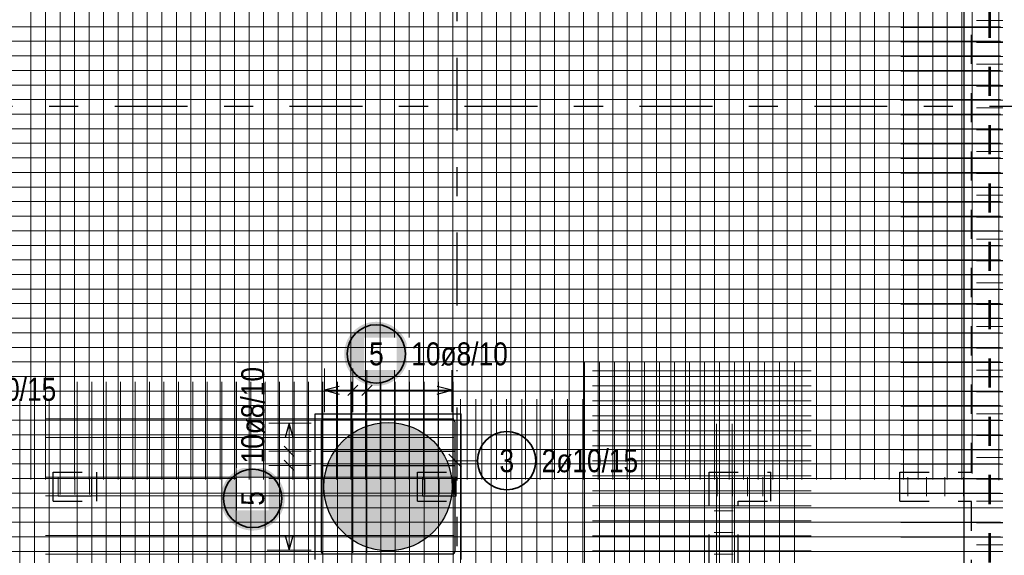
# Model space of a CAD drawing. Header units: millimetres. Extents: x -1.9 to 32.6, y 0 to 21.
# Tile 23 of 59: x 5.8 to 9.2, y 13.6 to 15.5. Entities that reach past the tile are written whole.
import ezdxf

# ---------------------------------------------------------------- set-up
doc = ezdxf.new("R2010")
doc.units = ezdxf.units.MM
doc.linetypes.add('DASHDOTX2', pattern=[2, 1, -0.5, 0, -0.5])
doc.linetypes.add('HIDDEN', pattern=[0.375, 0.25, -0.125])
doc.layers.add('Achsen', color=7, linetype='Continuous', lineweight=20)
doc.layers.add('nplo Bewehrung', color=7, linetype='Continuous', lineweight=20)
doc.styles.add('Arial Narrow', font='ARIALN.TTF')

msp = doc.modelspace()

# ---------------------------------------------------------------- hatches: boundary and pattern name
at = {"lineweight": 25, "true_color": 0xffffff}
for points in [[(7.120976, 14.325424), (7.120909, 14.329262), (7.120708, 14.333097), (7.120373, 14.336922), (7.119905, 14.340733), (7.119305, 14.344525), (7.118572, 14.348294), (7.117708, 14.352035), (7.116715, 14.355744), (7.115592, 14.359415), (7.114342, 14.363046), (7.112966, 14.36663), (7.111466, 14.370165), (7.109843, 14.373644), (7.1081, 14.377065), (7.106239, 14.380424), (7.104261, 14.383715), (7.10217, 14.386935), (7.099968, 14.39008), (7.097657, 14.393146), (7.095241, 14.39613), (7.092722, 14.399028), (7.090103, 14.401836), (7.087388, 14.404551), (7.08458, 14.407169), (7.081682, 14.409688), (7.078699, 14.412105), (7.075632, 14.414415), (7.072487, 14.416618), (7.069267, 14.418709), (7.065976, 14.420686), (7.062618, 14.422548), (7.059197, 14.424291), (7.055717, 14.425914), (7.052183, 14.427414), (7.048598, 14.42879), (7.044968, 14.43004), (7.041296, 14.431162), (7.037587, 14.432156), (7.033846, 14.43302), (7.030077, 14.433752), (7.026285, 14.434353), (7.022474, 14.434821), (7.018649, 14.435156), (7.014815, 14.435357), (7.010976, 14.435424), (7.007137, 14.435357), (7.003303, 14.435156), (6.999478, 14.434821), (6.995667, 14.434353), (6.991875, 14.433752), (6.988106, 14.43302), (6.984364, 14.432156), (6.980656, 14.431162), (6.976984, 14.43004), (6.973354, 14.42879), (6.969769, 14.427414), (6.966235, 14.425914), (6.962755, 14.424291), (6.959334, 14.422548), (6.955976, 14.420686), (6.952685, 14.418709), (6.949465, 14.416618), (6.946319, 14.414415), (6.943253, 14.412105), (6.940269, 14.409688), (6.937371, 14.407169), (6.934563, 14.404551), (6.931848, 14.401836), (6.92923, 14.399028), (6.926711, 14.39613), (6.924295, 14.393146), (6.921984, 14.39008), (6.919782, 14.386935), (6.917691, 14.383715), (6.915713, 14.380424), (6.913852, 14.377065), (6.912108, 14.373644), (6.910486, 14.370165), (6.908986, 14.36663), (6.90761, 14.363046), (6.90636, 14.359415), (6.905237, 14.355744), (6.904243, 14.352035), (6.90338, 14.348294), (6.902647, 14.344525), (6.902046, 14.340733), (6.901578, 14.336922), (6.901244, 14.333097), (6.901043, 14.329262), (6.900976, 14.325424), (6.901043, 14.321585), (6.901244, 14.31775), (6.901578, 14.313925), (6.902046, 14.310114), (6.902647, 14.306322), (6.90338, 14.302553), (6.904243, 14.298812), (6.905237, 14.295103), (6.90636, 14.291432), (6.90761, 14.287801), (6.908986, 14.284217), (6.910486, 14.280682), (6.912108, 14.277203), (6.913852, 14.273782), (6.915713, 14.270424), (6.917691, 14.267132), (6.919782, 14.263912), (6.921984, 14.260767), (6.924295, 14.257701), (6.926711, 14.254717), (6.92923, 14.251819), (6.931848, 14.249011), (6.934563, 14.246296), (6.937371, 14.243678), (6.940269, 14.241159), (6.943253, 14.238742), (6.946319, 14.236432), (6.949465, 14.234229), (6.952685, 14.232138), (6.955976, 14.230161), (6.959334, 14.228299), (6.962755, 14.226556), (6.966235, 14.224934), (6.969769, 14.223433), (6.973354, 14.222057), (6.976984, 14.220807), (6.980656, 14.219685), (6.984364, 14.218691), (6.988106, 14.217827), (6.991875, 14.217095), (6.995667, 14.216494), (6.999478, 14.216026), (7.003303, 14.215691), (7.007137, 14.215491), (7.010976, 14.215424), (7.014815, 14.215491), (7.018649, 14.215691), (7.022474, 14.216026), (7.026285, 14.216494), (7.030077, 14.217095), (7.033846, 14.217827), (7.037587, 14.218691), (7.041296, 14.219685), (7.044968, 14.220807), (7.048598, 14.222057), (7.052183, 14.223433), (7.055717, 14.224934), (7.059197, 14.226556), (7.062618, 14.228299), (7.065976, 14.230161), (7.069267, 14.232138), (7.072487, 14.234229), (7.075632, 14.236432), (7.078699, 14.238742), (7.081682, 14.241159), (7.08458, 14.243678), (7.087388, 14.246296), (7.090103, 14.249011), (7.092722, 14.251819), (7.095241, 14.254717), (7.097657, 14.257701), (7.099968, 14.260767), (7.10217, 14.263912), (7.104261, 14.267132), (7.106239, 14.270424), (7.1081, 14.273782), (7.109843, 14.277203), (7.111466, 14.280682), (7.112966, 14.284217), (7.114342, 14.287801), (7.115592, 14.291432), (7.116715, 14.295103), (7.117708, 14.298812), (7.118572, 14.302553), (7.119305, 14.306322), (7.119905, 14.310114), (7.120373, 14.313925), (7.120708, 14.31775)], [(6.697095, 13.829516), (6.697028, 13.833354), (6.696827, 13.837189), (6.696492, 13.841014), (6.696024, 13.844825), (6.695423, 13.848617), (6.694691, 13.852386), (6.693827, 13.856127), (6.692833, 13.859836), (6.691711, 13.863507), (6.690461, 13.867138), (6.689085, 13.870722), (6.687585, 13.874257), (6.685962, 13.877736), (6.684219, 13.881157), (6.682357, 13.884516), (6.68038, 13.887807), (6.678289, 13.891027), (6.676086, 13.894172), (6.673776, 13.897238), (6.671359, 13.900222), (6.668841, 13.90312), (6.666222, 13.905928), (6.663507, 13.908643), (6.660699, 13.911261), (6.657801, 13.91378), (6.654817, 13.916197), (6.651751, 13.918507), (6.648606, 13.92071), (6.645386, 13.922801), (6.642095, 13.924778), (6.638736, 13.92664), (6.635315, 13.928383), (6.631836, 13.930006), (6.628301, 13.931506), (6.624717, 13.932882), (6.621086, 13.934132), (6.617415, 13.935254), (6.613706, 13.936248), (6.609965, 13.937112), (6.606196, 13.937844), (6.602404, 13.938445), (6.598593, 13.938913), (6.594768, 13.939248), (6.590934, 13.939449), (6.587095, 13.939516), (6.583256, 13.939449), (6.579421, 13.939248), (6.575596, 13.938913), (6.571786, 13.938445), (6.567993, 13.937844), (6.564224, 13.937112), (6.560483, 13.936248), (6.556775, 13.935254), (6.553103, 13.934132), (6.549472, 13.932882), (6.545888, 13.931506), (6.542354, 13.930006), (6.538874, 13.928383), (6.535453, 13.92664), (6.532095, 13.924778), (6.528803, 13.922801), (6.525583, 13.92071), (6.522438, 13.918507), (6.519372, 13.916197), (6.516388, 13.91378), (6.51349, 13.911261), (6.510682, 13.908643), (6.507967, 13.905928), (6.505349, 13.90312), (6.50283, 13.900222), (6.500413, 13.897238), (6.498103, 13.894172), (6.4959, 13.891027), (6.493809, 13.887807), (6.491832, 13.884516), (6.48997, 13.881157), (6.488227, 13.877736), (6.486605, 13.874257), (6.485104, 13.870722), (6.483728, 13.867138), (6.482478, 13.863507), (6.481356, 13.859836), (6.480362, 13.856127), (6.479498, 13.852386), (6.478766, 13.848617), (6.478165, 13.844825), (6.477697, 13.841014), (6.477363, 13.837189), (6.477162, 13.833354), (6.477095, 13.829516), (6.477162, 13.825677), (6.477363, 13.821842), (6.477697, 13.818017), (6.478165, 13.814206), (6.478766, 13.810414), (6.479498, 13.806645), (6.480362, 13.802904), (6.481356, 13.799195), (6.482478, 13.795524), (6.483728, 13.791893), (6.485104, 13.788309), (6.486605, 13.784775), (6.488227, 13.781295), (6.48997, 13.777874), (6.491832, 13.774516), (6.493809, 13.771224), (6.4959, 13.768004), (6.498103, 13.764859), (6.500413, 13.761793), (6.50283, 13.758809), (6.505349, 13.755911), (6.507967, 13.753103), (6.510682, 13.750388), (6.51349, 13.74777), (6.516388, 13.745251), (6.519372, 13.742834), (6.522438, 13.740524), (6.525583, 13.738321), (6.528803, 13.73623), (6.532095, 13.734253), (6.535453, 13.732391), (6.538874, 13.730648), (6.542354, 13.729026), (6.545888, 13.727525), (6.549472, 13.726149), (6.553103, 13.724899), (6.556775, 13.723777), (6.560483, 13.722783), (6.564224, 13.721919), (6.567993, 13.721187), (6.571786, 13.720586), (6.575596, 13.720118), (6.579421, 13.719783), (6.583256, 13.719583), (6.587095, 13.719516), (6.590934, 13.719583), (6.594768, 13.719783), (6.598593, 13.720118), (6.602404, 13.720586), (6.606196, 13.721187), (6.609965, 13.721919), (6.613706, 13.722783), (6.617415, 13.723777), (6.621086, 13.724899), (6.624717, 13.726149), (6.628301, 13.727525), (6.631836, 13.729026), (6.635315, 13.730648), (6.638736, 13.732391), (6.642095, 13.734253), (6.645386, 13.73623), (6.648606, 13.738321), (6.651751, 13.740524), (6.654817, 13.742834), (6.657801, 13.745251), (6.660699, 13.74777), (6.663507, 13.750388), (6.666222, 13.753103), (6.668841, 13.755911), (6.671359, 13.758809), (6.673776, 13.761793), (6.676086, 13.764859), (6.678289, 13.768004), (6.68038, 13.771224), (6.682357, 13.774516), (6.684219, 13.777874), (6.685962, 13.781295), (6.687585, 13.784775), (6.689085, 13.788309), (6.690461, 13.791893), (6.691711, 13.795524), (6.692833, 13.799195), (6.693827, 13.802904), (6.694691, 13.806645), (6.695423, 13.810414), (6.696024, 13.814206), (6.696492, 13.818017), (6.696827, 13.821842)]]:
    msp.add_hatch(color=7, dxfattribs=at).paths.add_polyline_path(points)
at = {"lineweight": 13, "true_color": 0xd7ffd7}
msp.add_hatch(color=254, dxfattribs=at).paths.add_polyline_path([(7.27125, 13.870108), (7.27123, 13.873074), (7.27117, 13.87604), (7.27107, 13.879004), (7.27093, 13.881967), (7.27075, 13.884928), (7.27053, 13.887886), (7.27027, 13.890841), (7.269971, 13.893792), (7.269632, 13.896739), (7.269253, 13.899681), (7.268834, 13.902618), (7.268376, 13.905549), (7.267879, 13.908473), (7.267342, 13.91139), (7.266765, 13.9143), (7.26615, 13.917202), (7.265495, 13.920095), (7.264802, 13.922979), (7.26407, 13.925853), (7.263299, 13.928718), (7.262489, 13.931571), (7.261641, 13.934414), (7.260755, 13.937245), (7.259831, 13.940063), (7.258869, 13.942869), (7.257869, 13.945662), (7.256832, 13.948441), (7.255757, 13.951206), (7.254645, 13.953956), (7.253496, 13.95669), (7.25231, 13.959409), (7.251088, 13.962112), (7.249829, 13.964798), (7.248534, 13.967467), (7.247204, 13.970118), (7.245837, 13.972751), (7.244436, 13.975365), (7.242999, 13.97796), (7.241527, 13.980536), (7.240021, 13.983091), (7.238481, 13.985626), (7.236906, 13.98814), (7.235298, 13.990633), (7.233656, 13.993103), (7.231981, 13.995551), (7.230274, 13.997977), (7.228533, 14.000379), (7.226761, 14.002757), (7.224956, 14.005112), (7.22312, 14.007441), (7.221253, 14.009746), (7.219355, 14.012026), (7.217426, 14.014279), (7.215467, 14.016507), (7.213478, 14.018707), (7.21146, 14.020881), (7.209413, 14.023028), (7.207337, 14.025146), (7.205232, 14.027237), (7.203099, 14.029298), (7.200939, 14.031331), (7.198752, 14.033335), (7.196538, 14.035309), (7.194297, 14.037253), (7.192031, 14.039166), (7.189738, 14.041049), (7.187421, 14.042901), (7.185079, 14.044721), (7.182713, 14.046509), (7.180322, 14.048266), (7.177908, 14.04999), (7.175472, 14.051681), (7.173012, 14.05334), (7.170531, 14.054965), (7.168027, 14.056556), (7.165503, 14.058114), (7.162958, 14.059637), (7.160392, 14.061126), (7.157807, 14.06258), (7.155202, 14.063999), (7.152578, 14.065383), (7.149936, 14.066732), (7.147276, 14.068044), (7.144599, 14.069321), (7.141904, 14.070562), (7.139193, 14.071766), (7.136467, 14.072933), (7.133724, 14.074064), (7.130967, 14.075157), (7.128195, 14.076213), (7.125409, 14.077232), (7.12261, 14.078213), (7.119797, 14.079156), (7.116972, 14.080062), (7.114136, 14.080929), (7.111288, 14.081757), (7.108428, 14.082548), (7.105559, 14.083299), (7.10268, 14.084012), (7.099791, 14.084686), (7.096893, 14.085321), (7.093988, 14.085917), (7.091074, 14.086473), (7.088153, 14.086991), (7.085226, 14.087469), (7.082292, 14.087907), (7.079353, 14.088306), (7.076408, 14.088665), (7.073459, 14.088984), (7.070506, 14.089264), (7.067549, 14.089503), (7.06459, 14.089703), (7.061628, 14.089863), (7.058664, 14.089983), (7.055699, 14.090063), (7.052733, 14.090103), (7.049766, 14.090103), (7.0468, 14.090063), (7.043835, 14.089983), (7.040871, 14.089863), (7.037909, 14.089703), (7.03495, 14.089503), (7.031993, 14.089264), (7.02904, 14.088984), (7.026091, 14.088665), (7.023147, 14.088306), (7.020207, 14.087907), (7.017274, 14.087469), (7.014346, 14.086991), (7.011425, 14.086473), (7.008512, 14.085917), (7.005606, 14.085321), (7.002708, 14.084686), (6.999819, 14.084012), (6.99694, 14.083299), (6.994071, 14.082548), (6.991212, 14.081757), (6.988363, 14.080929), (6.985527, 14.080062), (6.982702, 14.079156), (6.97989, 14.078213), (6.97709, 14.077232), (6.974304, 14.076213), (6.971532, 14.075157), (6.968775, 14.074064), (6.966033, 14.072933), (6.963306, 14.071766), (6.960595, 14.070562), (6.9579, 14.069321), (6.955223, 14.068044), (6.952563, 14.066732), (6.949921, 14.065383), (6.947297, 14.063999), (6.944692, 14.06258), (6.942107, 14.061126), (6.939541, 14.059637), (6.936996, 14.058114), (6.934472, 14.056556), (6.931969, 14.054965), (6.929487, 14.05334), (6.927028, 14.051681), (6.924591, 14.04999), (6.922177, 14.048266), (6.919787, 14.046509), (6.91742, 14.044721), (6.915078, 14.042901), (6.912761, 14.041049), (6.910468, 14.039166), (6.908202, 14.037253), (6.905961, 14.035309), (6.903747, 14.033335), (6.90156, 14.031331), (6.8994, 14.029298), (6.897267, 14.027237), (6.895163, 14.025146), (6.893086, 14.023028), (6.891039, 14.020881), (6.889021, 14.018707), (6.887032, 14.016507), (6.885073, 14.014279), (6.883144, 14.012026), (6.881246, 14.009746), (6.879379, 14.007441), (6.877543, 14.005112), (6.875738, 14.002757), (6.873966, 14.000379), (6.872226, 13.997977), (6.870518, 13.995551), (6.868843, 13.993103), (6.867201, 13.990633), (6.865593, 13.98814), (6.864018, 13.985626), (6.862478, 13.983091), (6.860972, 13.980536), (6.8595, 13.97796), (6.858063, 13.975365), (6.856662, 13.972751), (6.855296, 13.970118), (6.853965, 13.967467), (6.85267, 13.964798), (6.851412, 13.962112), (6.850189, 13.959409), (6.849003, 13.95669), (6.847854, 13.953956), (6.846742, 13.951206), (6.845668, 13.948441), (6.84463, 13.945662), (6.84363, 13.942869), (6.842668, 13.940063), (6.841744, 13.937245), (6.840858, 13.934414), (6.84001, 13.931571), (6.8392, 13.928718), (6.838429, 13.925853), (6.837697, 13.922979), (6.837004, 13.920095), (6.836349, 13.917202), (6.835734, 13.9143), (6.835157, 13.91139), (6.834621, 13.908473), (6.834123, 13.905549), (6.833665, 13.902618), (6.833246, 13.899681), (6.832867, 13.896739), (6.832528, 13.893792), (6.832229, 13.890841), (6.831969, 13.887886), (6.831749, 13.884928), (6.831569, 13.881967), (6.83143, 13.879004), (6.83133, 13.87604), (6.83127, 13.873074), (6.83125, 13.870108), (6.83127, 13.867142), (6.83133, 13.864176), (6.83143, 13.861211), (6.831569, 13.858248), (6.831749, 13.855288), (6.831969, 13.85233), (6.832229, 13.849375), (6.832528, 13.846423), (6.832867, 13.843477), (6.833246, 13.840535), (6.833665, 13.837598), (6.834123, 13.834667), (6.834621, 13.831743), (6.835157, 13.828826), (6.835734, 13.825916), (6.836349, 13.823014), (6.837004, 13.820121), (6.837697, 13.817237), (6.838429, 13.814363), (6.8392, 13.811498), (6.84001, 13.808644), (6.840858, 13.805802), (6.841744, 13.802971), (6.842668, 13.800152), (6.84363, 13.797347), (6.84463, 13.794554), (6.845668, 13.791775), (6.846742, 13.78901), (6.847854, 13.78626), (6.849003, 13.783526), (6.850189, 13.780807), (6.851412, 13.778104), (6.85267, 13.775418), (6.853965, 13.772749), (6.855296, 13.770098), (6.856662, 13.767465), (6.858063, 13.764851), (6.8595, 13.762256), (6.860972, 13.75968), (6.862478, 13.757125), (6.864018, 13.75459), (6.865593, 13.752076), (6.867201, 13.749583), (6.868843, 13.747113), (6.870518, 13.744665), (6.872226, 13.742239), (6.873966, 13.739837), (6.875738, 13.737459), (6.877543, 13.735104), (6.879379, 13.732775), (6.881246, 13.73047), (6.883144, 13.72819), (6.885073, 13.725937), (6.887032, 13.723709), (6.889021, 13.721508), (6.891039, 13.719335), (6.893086, 13.717188), (6.895163, 13.71507), (6.897267, 13.712979), (6.8994, 13.710917), (6.90156, 13.708885), (6.903747, 13.706881), (6.905961, 13.704907), (6.908202, 13.702963), (6.910468, 13.70105), (6.912761, 13.699167), (6.915078, 13.697315), (6.91742, 13.695495), (6.919787, 13.693706), (6.922177, 13.69195), (6.924591, 13.690226), (6.927028, 13.688535), (6.929487, 13.686876), (6.931969, 13.685251), (6.934472, 13.68366), (6.936996, 13.682102), (6.939541, 13.680579), (6.942107, 13.67909), (6.944692, 13.677636), (6.947297, 13.676217), (6.949921, 13.674833), (6.952563, 13.673484), (6.955223, 13.672171), (6.9579, 13.670895), (6.960595, 13.669654), (6.963306, 13.66845), (6.966033, 13.667283), (6.968775, 13.666152), (6.971532, 13.665059), (6.974304, 13.664003), (6.97709, 13.662984), (6.97989, 13.662003), (6.982702, 13.66106), (6.985527, 13.660154), (6.988363, 13.659287), (6.991212, 13.658459), (6.994071, 13.657668), (6.99694, 13.656917), (6.999819, 13.656204), (7.002708, 13.65553), (7.005606, 13.654895), (7.008512, 13.654299), (7.011425, 13.653742), (7.014346, 13.653225), (7.017274, 13.652747), (7.020207, 13.652309), (7.023147, 13.65191), (7.026091, 13.651551), (7.02904, 13.651232), (7.031993, 13.650952), (7.03495, 13.650713), (7.037909, 13.650513), (7.040871, 13.650353), (7.043835, 13.650233), (7.0468, 13.650153), (7.049766, 13.650113), (7.052733, 13.650113), (7.055699, 13.650153), (7.058664, 13.650233), (7.061628, 13.650353), (7.06459, 13.650513), (7.067549, 13.650713), (7.070506, 13.650952), (7.073459, 13.651232), (7.076408, 13.651551), (7.079353, 13.65191), (7.082292, 13.652309), (7.085226, 13.652747), (7.088153, 13.653225), (7.091074, 13.653742), (7.093988, 13.654299), (7.096893, 13.654895), (7.099791, 13.65553), (7.10268, 13.656204), (7.105559, 13.656917), (7.108428, 13.657668), (7.111288, 13.658459), (7.114136, 13.659287), (7.116972, 13.660154), (7.119797, 13.66106), (7.12261, 13.662003), (7.125409, 13.662984), (7.128195, 13.664003), (7.130967, 13.665059), (7.133724, 13.666152), (7.136467, 13.667283), (7.139193, 13.66845), (7.141904, 13.669654), (7.144599, 13.670895), (7.147276, 13.672171), (7.149936, 13.673484), (7.152578, 13.674833), (7.155202, 13.676217), (7.157807, 13.677636), (7.160392, 13.67909), (7.162958, 13.680579), (7.165503, 13.682102), (7.168027, 13.68366), (7.170531, 13.685251), (7.173012, 13.686876), (7.175472, 13.688535), (7.177908, 13.690226), (7.180322, 13.69195), (7.182713, 13.693706), (7.185079, 13.695495), (7.187421, 13.697315), (7.189738, 13.699167), (7.192031, 13.70105), (7.194297, 13.702963), (7.196538, 13.704907), (7.198752, 13.706881), (7.200939, 13.708885), (7.203099, 13.710917), (7.205232, 13.712979), (7.207337, 13.71507), (7.209413, 13.717188), (7.21146, 13.719335), (7.213478, 13.721508), (7.215467, 13.723709), (7.217426, 13.725937), (7.219355, 13.72819), (7.221253, 13.73047), (7.22312, 13.732775), (7.224956, 13.735104), (7.226761, 13.737459), (7.228533, 13.739837), (7.230274, 13.742239), (7.231981, 13.744665), (7.233656, 13.747113), (7.235298, 13.749583), (7.236906, 13.752076), (7.238481, 13.75459), (7.240021, 13.757125), (7.241527, 13.75968), (7.242999, 13.762256), (7.244436, 13.764851), (7.245837, 13.767465), (7.247204, 13.770098), (7.248534, 13.772749), (7.249829, 13.775418), (7.251088, 13.778104), (7.25231, 13.780807), (7.253496, 13.783526), (7.254645, 13.78626), (7.255757, 13.78901), (7.256832, 13.791775), (7.257869, 13.794554), (7.258869, 13.797347), (7.259831, 13.800152), (7.260755, 13.802971), (7.261641, 13.805802), (7.262489, 13.808644), (7.263299, 13.811498), (7.26407, 13.814363), (7.264802, 13.817237), (7.265495, 13.820121), (7.26615, 13.823014), (7.266765, 13.825916), (7.267342, 13.828826), (7.267879, 13.831743), (7.268376, 13.834667), (7.268834, 13.837598), (7.269253, 13.840535), (7.269632, 13.843477), (7.269971, 13.846423), (7.27027, 13.849375), (7.27053, 13.85233), (7.27075, 13.855288), (7.27093, 13.858248), (7.27107, 13.861211), (7.27117, 13.864176), (7.27123, 13.867142)])

# ---------------------------------------------------------------- linework, layer by layer
at = {"color": 3, "linetype": 'HIDDEN', "lineweight": 25, "ltscale": 0.25}
for p, q in [((9.112929, 11.010045), (9.112929, 16.175039)), ((9.117929, 11.010045), (9.117929, 16.175039)), ((9.05231, 13.920046), (9.05231, 16.075037)), ((5.902126, 13.820046), (5.902126, 13.920046)), ((5.902126, 13.920046), (6.052126, 13.920046)), ((6.052126, 13.820046), (6.052126, 13.920046)), ((7.152129, 13.820046), (7.152129, 13.920046)), ((7.152129, 13.920046), (7.302129, 13.920046)), ((7.302129, 13.820046), (7.302129, 13.920046)), ((8.152222, 13.820046), (8.152222, 13.920046)), ((8.152222, 13.920046), (8.364631, 13.920046)), ((8.364631, 13.820046), (8.364631, 13.920046)), ((8.807131, 13.820046), (8.807131, 13.920046)), ((8.807131, 13.920046), (9.05231, 13.920046)), ((5.902126, 13.820046), (6.052126, 13.820046)), ((7.152129, 13.820046), (7.302129, 13.820046)), ((8.152222, 13.206035), (8.152222, 13.820046)), ((8.252222, 13.206035), (8.252222, 13.820046)), ((8.252222, 13.820046), (8.364631, 13.820046)), ((8.807131, 13.820046), (9.05231, 13.820046)), ((9.05231, 12.518857), (9.05231, 13.820046))]:
    msp.add_line(p, q, dxfattribs=at)
at = {"color": 3, "linetype": 'Continuous', "lineweight": 25}
for p, q in [((9.02731, 13.113859), (9.02731, 15.875039)), ((6.80157, 13.620109), (6.80157, 14.120109)), ((6.80157, 14.120109), (7.30157, 14.120109)), ((7.30157, 13.620109), (7.30157, 14.120109))]:
    msp.add_line(p, q, dxfattribs=at)
at = {"color": 5, "linetype": 'Continuous', "lineweight": 18, "ltscale": 2}
for p, q in [((6.83357, 14.275424), (6.83357, 14.125424)), ((6.930458, 14.125424), (6.930458, 14.275424)), ((6.978903, 14.125424), (6.978903, 14.275424)), ((7.26957, 14.125424), (7.26957, 14.275424)), ((7.26957, 14.200424), (6.83357, 14.200424)), ((6.787095, 14.088109), (6.637095, 14.088109)), ((6.712095, 13.652109), (6.712095, 14.088109)), ((6.637095, 13.99122), (6.787095, 13.99122)), ((6.637095, 13.942776), (6.787095, 13.942776)), ((6.637095, 13.652109), (6.787095, 13.652109))]:
    msp.add_line(p, q, dxfattribs=at)
at = {"color": 3, "linetype": 'Continuous', "lineweight": 25, "ltscale": 2}
for p, q in [((6.912781, 14.182746), (6.948136, 14.218101)), ((6.961225, 14.182746), (6.996581, 14.218101)), ((6.88357, 14.213821), (6.83357, 14.200424)), ((6.83357, 14.200424), (6.88357, 14.187026)), ((7.26957, 14.200424), (7.21957, 14.213821)), ((7.21957, 14.187026), (7.26957, 14.200424)), ((6.712095, 14.088109), (6.698697, 14.038109)), ((6.725492, 14.038109), (6.712095, 14.088109)), ((6.930458, 13.642609), (6.930458, 14.097609)), ((6.978903, 13.642609), (6.978903, 14.097609)), ((6.694417, 14.008898), (6.729772, 13.973543)), ((6.82407, 13.99122), (7.27907, 13.99122)), ((6.694417, 13.960454), (6.729772, 13.925098)), ((6.82407, 13.942776), (7.27907, 13.942776)), ((6.698697, 13.702109), (6.712095, 13.652109)), ((6.712095, 13.652109), (6.725492, 13.702109))]:
    msp.add_line(p, q, dxfattribs=at)
at = {"color": 2, "linetype": 'Continuous', "lineweight": 35, "ltscale": 2}
for centre in [(7.010976, 14.325424), (6.587095, 13.829516)]:
    msp.add_circle(centre, 0.1, dxfattribs=at)
at = {"layer": 'Achsen', "color": 3, "linetype": 'DASHDOTX2', "lineweight": 25, "ltscale": 0.25}
for p, q in [((7.287226, 19.541412), (7.287226, 10.31573)), ((1.91368, 15.175042), (12.86808, 15.175042))]:
    msp.add_line(p, q, dxfattribs=at)
at = {"layer": 'Achsen', "color": 3, "linetype": 'Continuous', "lineweight": 25, "ltscale": 2}
for p, q in [((6.82157, 14.090109), (6.82157, 13.650109)), ((7.27157, 14.100109), (6.83157, 14.100109)), ((7.27157, 14.100109), (7.21907, 14.100109)), ((7.28157, 14.037609), (7.28157, 14.090109)), ((7.28157, 13.650109), (7.28157, 14.090109)), ((7.259472, 13.980964), (7.303667, 13.93677)), ((6.83157, 13.640109), (7.27157, 13.640109))]:
    msp.add_line(p, q, dxfattribs=at)
at = {"layer": 'Achsen', "color": 5, "linetype": 'Continuous', "lineweight": 18, "ltscale": 2}
msp.add_line((7.358177, 13.958867), (7.25657, 13.958867), dxfattribs=at)
at = {"layer": 'Achsen', "color": 2, "linetype": 'Continuous', "lineweight": 35, "ltscale": 2}
msp.add_circle((7.458177, 13.958867), 0.1, dxfattribs=at)
at = {"layer": 'Achsen', "color": 3, "linetype": 'Continuous', "lineweight": 25, "ltscale": 2}
for centre, start, end in [((6.83157, 14.090109), 90, 180), ((7.27157, 14.090109), 0, 90), ((7.27157, 14.090109), 0, 90), ((6.83157, 13.650109), 180, 270), ((7.27157, 13.650109), 270, 0)]:
    msp.add_arc(centre, 0.01, start, end, dxfattribs=at)
at = {"layer": 'nplo Bewehrung', "color": 9, "linetype": 'Continuous', "lineweight": 0, "ltscale": 2}
for p, q in [((9.054463, 13.915356), (9.054463, 18.915356)), ((5.826338, 13.895042), (5.826338, 18.895042)), ((5.876228, 13.895042), (5.876228, 18.895042)), ((5.926118, 13.895042), (5.926118, 18.895042)), ((5.976008, 13.895042), (5.976008, 18.895042)), ((6.025898, 13.895042), (6.025898, 18.895042)), ((6.075788, 13.895042), (6.075788, 18.895042)), ((6.125679, 13.895042), (6.125679, 18.895042)), ((6.175569, 13.895042), (6.175569, 18.895042)), ((6.225459, 13.895042), (6.225459, 18.895042)), ((6.275349, 13.895042), (6.275349, 18.895042)), ((6.325239, 13.895042), (6.325239, 18.895042)), ((6.375129, 13.895042), (6.375129, 18.895042)), ((6.425019, 13.895042), (6.425019, 18.895042)), ((6.474909, 13.895042), (6.474909, 18.895042)), ((6.67447, 13.895042), (6.67447, 18.895042)), ((6.72436, 13.895042), (6.72436, 18.895042)), ((6.77425, 13.895042), (6.77425, 18.895042)), ((6.82414, 13.895042), (6.82414, 18.895042)), ((6.87403, 13.895042), (6.87403, 18.895042)), ((6.92392, 13.895042), (6.92392, 18.895042)), ((7.07359, 13.895042), (7.07359, 18.895042)), ((7.12348, 13.895042), (7.12348, 18.895042)), ((7.572491, 13.895042), (7.572491, 18.895042)), ((7.622381, 13.895042), (7.622381, 18.895042)), ((7.672271, 13.895042), (7.672271, 18.895042)), ((7.722162, 13.895042), (7.722162, 18.895042)), ((7.772052, 13.895042), (7.772052, 18.895042)), ((7.821942, 13.895042), (7.821942, 18.895042)), ((7.871832, 13.895042), (7.871832, 18.895042)), ((7.921722, 13.895042), (7.921722, 18.895042)), ((7.971612, 13.895042), (7.971612, 18.895042)), ((8.021502, 13.895042), (8.021502, 18.895042)), ((8.071392, 13.895042), (8.071392, 18.895042)), ((8.121282, 13.895042), (8.121282, 18.895042)), ((8.171172, 13.895042), (8.171172, 18.895042)), ((8.221062, 13.895042), (8.221062, 18.895042)), ((8.270953, 13.895042), (8.270953, 18.895042)), ((8.320843, 13.895042), (8.320843, 18.895042)), ((8.370733, 13.895042), (8.370733, 18.895042)), ((8.420623, 13.895042), (8.420623, 18.895042)), ((8.470513, 13.895042), (8.470513, 18.895042)), ((8.520403, 13.895042), (8.520403, 18.895042)), ((8.570293, 13.895042), (8.570293, 18.895042)), ((8.620183, 13.895042), (8.620183, 18.895042)), ((8.670073, 13.895042), (8.670073, 18.895042)), ((8.719963, 13.895042), (8.719963, 18.895042)), ((8.769854, 13.895042), (8.769854, 18.895042)), ((8.819744, 13.895042), (8.819744, 18.895042)), ((8.869634, 13.895042), (8.869634, 18.895042)), ((8.919524, 13.895042), (8.919524, 18.895042)), ((8.969414, 13.895042), (8.969414, 18.895042)), ((9.019304, 13.895042), (9.019304, 18.895042)), ((9.145656, 13.892683), (9.145656, 18.892683)), ((9.06981, 15.468458), (9.15981, 15.468458)), ((2.650422, 15.447624), (9.14981, 15.447624)), ((2.652922, 15.447623), (9.15231, 15.447623)), ((8.80981, 15.445347), (9.15981, 15.445347)), ((2.650422, 15.397633), (9.14981, 15.397633)), ((2.652922, 15.397632), (9.15231, 15.397632)), ((8.80981, 15.395393), (9.15981, 15.395393)), ((9.06981, 15.39356), (9.15981, 15.39356)), ((2.650422, 15.347641), (9.14981, 15.347641)), ((2.652922, 15.34764), (9.15231, 15.34764)), ((8.80981, 15.34544), (9.15981, 15.34544)), ((9.06981, 15.318662), (9.15981, 15.318662)), ((2.650422, 15.29765), (9.14981, 15.29765)), ((2.652922, 15.297649), (9.15231, 15.297649)), ((8.80981, 15.295486), (9.15981, 15.295486)), ((2.650422, 15.247658), (9.14981, 15.247658)), ((2.652922, 15.247657), (9.15231, 15.247657)), ((8.80981, 15.245533), (9.15981, 15.245533)), ((9.06981, 15.243765), (9.15981, 15.243765)), ((2.650422, 15.197667), (9.14981, 15.197667)), ((2.652922, 15.197665), (9.15231, 15.197665)), ((8.80981, 15.19558), (9.15981, 15.19558)), ((9.06981, 15.168867), (9.15981, 15.168867)), ((2.650422, 15.147675), (9.14981, 15.147675)), ((2.652922, 15.147674), (9.15231, 15.147674)), ((8.80981, 15.145626), (9.15981, 15.145626)), ((2.650422, 15.097683), (9.14981, 15.097683)), ((2.652922, 15.097682), (9.15231, 15.097682)), ((8.80981, 15.095673), (9.15981, 15.095673)), ((9.06981, 15.093969), (9.15981, 15.093969)), ((2.650422, 15.047692), (9.14981, 15.047692)), ((2.652922, 15.047691), (9.15231, 15.047691)), ((8.80981, 15.045719), (9.15981, 15.045719)), ((2.650422, 14.9977), (9.14981, 14.9977)), ((2.652922, 14.997699), (9.15231, 14.997699)), ((8.80981, 14.995766), (9.15981, 14.995766)), ((9.06981, 15.019071), (9.15981, 15.019071)), ((2.650422, 14.947709), (9.14981, 14.947709)), ((2.652922, 14.947707), (9.15231, 14.947707)), ((8.80981, 14.945812), (9.15981, 14.945812)), ((9.06981, 14.944173), (9.15981, 14.944173)), ((2.650422, 14.897717), (9.14981, 14.897717)), ((2.652922, 14.897716), (9.15231, 14.897716)), ((8.80981, 14.895859), (9.15981, 14.895859)), ((9.06981, 14.869275), (9.15981, 14.869275)), ((2.650422, 14.847725), (9.14981, 14.847725)), ((2.652922, 14.847724), (9.15231, 14.847724)), ((8.80981, 14.845905), (9.15981, 14.845905)), ((2.650422, 14.797734), (9.14981, 14.797734)), ((2.652922, 14.797733), (9.15231, 14.797733)), ((8.80981, 14.795952), (9.15981, 14.795952)), ((9.06981, 14.794377), (9.15981, 14.794377)), ((2.650422, 14.747742), (9.14981, 14.747742)), ((2.652922, 14.747741), (9.15231, 14.747741)), ((8.80981, 14.745998), (9.15981, 14.745998)), ((2.650422, 14.697751), (9.14981, 14.697751)), ((2.652922, 14.697749), (9.15231, 14.697749)), ((8.80981, 14.696045), (9.15981, 14.696045)), ((9.06981, 14.719479), (9.15981, 14.719479)), ((2.650422, 14.647759), (9.14981, 14.647759)), ((2.652922, 14.647758), (9.15231, 14.647758)), ((8.80981, 14.646091), (9.15981, 14.646091)), ((9.06981, 14.644582), (9.15981, 14.644582)), ((2.650422, 14.597768), (9.14981, 14.597768)), ((2.652922, 14.597766), (9.15231, 14.597766)), ((8.80981, 14.596138), (9.15981, 14.596138)), ((9.06981, 14.569684), (9.15981, 14.569684)), ((2.650422, 14.547776), (9.14981, 14.547776)), ((2.652922, 14.547775), (9.15231, 14.547775)), ((8.80981, 14.546184), (9.15981, 14.546184)), ((2.650422, 14.497784), (9.14981, 14.497784)), ((2.652922, 14.497783), (9.15231, 14.497783)), ((8.80981, 14.496231), (9.15981, 14.496231)), ((9.06981, 14.494786), (9.15981, 14.494786)), ((2.650422, 14.447793), (9.14981, 14.447793)), ((2.652922, 14.447791), (9.15231, 14.447791)), ((8.80981, 14.446277), (9.15981, 14.446277)), ((2.650422, 14.397801), (9.14981, 14.397801)), ((2.652922, 14.3978), (9.15231, 14.3978)), ((8.80981, 14.396324), (9.15981, 14.396324)), ((9.06981, 14.419888), (9.15981, 14.419888)), ((2.650422, 14.34781), (9.14981, 14.34781)), ((8.80981, 14.34637), (9.15981, 14.34637)), ((9.06981, 14.34499), (9.15981, 14.34499)), ((2.650422, 14.297818), (9.14981, 14.297818)), ((7.725306, 13.545472), (7.725306, 14.295472)), ((7.776735, 13.545472), (7.776735, 14.295472)), ((7.828163, 13.545472), (7.828163, 14.295472)), ((7.879592, 13.545472), (7.879592, 14.295472)), ((7.93102, 13.545472), (7.93102, 14.295472)), ((7.982449, 13.545472), (7.982449, 14.295472)), ((8.033877, 13.545472), (8.033877, 14.295472)), ((8.085306, 13.545472), (8.085306, 14.295472)), ((8.136734, 13.545472), (8.136734, 14.295472)), ((8.188163, 13.545472), (8.188163, 14.295472)), ((8.239591, 13.545472), (8.239591, 14.295472)), ((8.29102, 13.545472), (8.29102, 14.295472)), ((8.342448, 13.545472), (8.342448, 14.295472)), ((8.393877, 13.545472), (8.393877, 14.295472)), ((8.445305, 13.545472), (8.445305, 14.295472)), ((8.80981, 14.296417), (9.15981, 14.296417)), ((7.752222, 14.267546), (8.502222, 14.267546)), ((9.06981, 14.270092), (9.15981, 14.270092)), ((2.650422, 14.247827), (9.14981, 14.247827)), ((5.985144, 12.980045), (5.985144, 14.230045)), ((6.034721, 12.980045), (6.034721, 14.230045)), ((6.084298, 12.980045), (6.084298, 14.230045)), ((6.133875, 12.980045), (6.133875, 14.230045)), ((6.183452, 12.980045), (6.183452, 14.230045)), ((6.233029, 12.980045), (6.233029, 14.230045)), ((6.282605, 12.980045), (6.282605, 14.230045)), ((6.332182, 12.980045), (6.332182, 14.230045)), ((6.381759, 12.980045), (6.381759, 14.230045)), ((6.431336, 12.980045), (6.431336, 14.230045)), ((6.480913, 12.980045), (6.480913, 14.230045)), ((6.679221, 12.980045), (6.679221, 14.230045)), ((6.728798, 12.980045), (6.728798, 14.230045)), ((6.778375, 12.980045), (6.778375, 14.230045)), ((6.827952, 12.980045), (6.827952, 14.230045)), ((6.877529, 12.980045), (6.877529, 14.230045)), ((6.927106, 12.980045), (6.927106, 14.230045)), ((6.976683, 12.980045), (6.976683, 14.230045)), ((7.02626, 12.980045), (7.02626, 14.230045)), ((7.075837, 12.980045), (7.075837, 14.230045)), ((7.125414, 12.980045), (7.125414, 14.230045)), ((7.174991, 12.980045), (7.174991, 14.230045)), ((7.224568, 12.980045), (7.224568, 14.230045)), ((7.274145, 12.980045), (7.274145, 14.230045)), ((8.80981, 14.246464), (9.15981, 14.246464)), ((2.650422, 14.197835), (9.14981, 14.197835)), ((7.752222, 14.216118), (8.502222, 14.216118)), ((8.80981, 14.19651), (9.15981, 14.19651)), ((9.06981, 14.195194), (9.15981, 14.195194)), ((5.78859, 11.075044), (5.78859, 14.170042)), ((5.838687, 11.075044), (5.838687, 14.170042)), ((5.888785, 11.075044), (5.888785, 14.170042)), ((7.300226, 11.075044), (7.300226, 14.170042)), ((7.352612, 11.075044), (7.352612, 14.170042)), ((7.404997, 11.075044), (7.404997, 14.170042)), ((7.457382, 11.075044), (7.457382, 14.170042)), ((7.509768, 11.075044), (7.509768, 14.170042)), ((7.562153, 11.075044), (7.562153, 14.170042)), ((7.614539, 11.075044), (7.614539, 14.170042)), ((7.666924, 11.075044), (7.666924, 14.170042)), ((7.71931, 11.075044), (7.71931, 14.170042)), ((7.752222, 14.164689), (8.502222, 14.164689)), ((2.650422, 14.147843), (9.14981, 14.147843)), ((8.80981, 14.146557), (9.15981, 14.146557)), ((9.06981, 14.120297), (9.15981, 14.120297)), ((2.650422, 14.097852), (9.14981, 14.097852)), ((7.752222, 14.113261), (8.502222, 14.113261)), ((8.178181, 11.084974), (8.178181, 14.084974)), ((8.231119, 11.084974), (8.231119, 14.084974)), ((8.80981, 14.096603), (9.15981, 14.096603)), ((7.752222, 14.061832), (8.502222, 14.061832)), ((2.650422, 14.04786), (9.14981, 14.04786)), ((8.80981, 14.04665), (9.15981, 14.04665)), ((9.06981, 14.045399), (9.15981, 14.045399)), ((2.650422, 13.997869), (9.14981, 13.997869)), ((7.752222, 14.010404), (8.502222, 14.010404)), ((8.80981, 13.996696), (9.15981, 13.996696)), ((2.650422, 13.947877), (9.14981, 13.947877)), ((7.752222, 13.958975), (8.502222, 13.958975)), ((9.06981, 13.970501), (9.15981, 13.970501)), ((8.80981, 13.946743), (9.15981, 13.946743)), ((2.650422, 13.897885), (9.14981, 13.897885)), ((2.652922, 13.897884), (9.15231, 13.897884)), ((5.87657, 13.902109), (7.27657, 13.902109)), ((5.982126, 13.902546), (5.919626, 13.902546)), ((5.919626, 13.902546), (5.919626, 13.837546)), ((6.034626, 13.902546), (5.919626, 13.902546)), ((5.919626, 13.902546), (5.919626, 13.840046)), ((5.927126, 13.842546), (5.927126, 13.897546)), ((5.977126, 13.842546), (5.977126, 13.897546)), ((6.027126, 13.842546), (6.027126, 13.897546)), ((6.034626, 13.837546), (6.034626, 13.902546)), ((7.232129, 13.902546), (7.169629, 13.902546)), ((7.169629, 13.902546), (7.169629, 13.837546)), ((7.284629, 13.902546), (7.169629, 13.902546)), ((7.169629, 13.902546), (7.169629, 13.840046)), ((7.177129, 13.842546), (7.177129, 13.897546)), ((7.227129, 13.842546), (7.227129, 13.897546)), ((7.277129, 13.842546), (7.277129, 13.897546)), ((7.284629, 13.837546), (7.284629, 13.902546)), ((7.752222, 13.907547), (8.502222, 13.907547)), ((8.179722, 13.837546), (8.179722, 13.902546)), ((8.232192, 13.837546), (8.232192, 13.902546)), ((8.284661, 13.837546), (8.284661, 13.902546)), ((8.337131, 13.837546), (8.337131, 13.902546)), ((8.80981, 13.896789), (9.15981, 13.896789)), ((8.834631, 13.837546), (8.834631, 13.902546)), ((8.898024, 13.837546), (8.898024, 13.902546)), ((8.961417, 13.837546), (8.961417, 13.902546)), ((9.02481, 13.837546), (9.02481, 13.902546)), ((9.06981, 13.895603), (9.15981, 13.895603)), ((2.650422, 13.847894), (9.14981, 13.847894)), ((7.752222, 13.856118), (8.502222, 13.856118)), ((8.80981, 13.846836), (9.15981, 13.846836)), ((5.919626, 13.837546), (6.034626, 13.837546)), ((7.169629, 13.837546), (7.284629, 13.837546)), ((9.06981, 13.820705), (9.15981, 13.820705)), ((2.650422, 13.797902), (9.14981, 13.797902)), ((7.752222, 13.804689), (8.502222, 13.804689)), ((8.169722, 13.787546), (8.234722, 13.787546)), ((8.80981, 13.796882), (9.15981, 13.796882)), ((2.650422, 13.747911), (9.14981, 13.747911)), ((2.652922, 13.747909), (9.15231, 13.747909)), ((7.752222, 13.753261), (8.502222, 13.753261)), ((8.80981, 13.746929), (9.15981, 13.746929)), ((9.06981, 13.745807), (9.15981, 13.745807)), ((8.169722, 13.712963), (8.234722, 13.712963)), ((2.650422, 13.697919), (9.14981, 13.697919)), ((2.652922, 13.697918), (9.15231, 13.697918)), ((5.87657, 13.702109), (7.27657, 13.702109)), ((7.752222, 13.701832), (8.502222, 13.701832)), ((8.80981, 13.696975), (9.15981, 13.696975)), ((2.650422, 13.647928), (9.14981, 13.647928)), ((2.652922, 13.647926), (9.15231, 13.647926)), ((7.752222, 13.650404), (8.502222, 13.650404)), ((8.80981, 13.647022), (9.15981, 13.647022)), ((9.06981, 13.670909), (9.15981, 13.670909)), ((5.87657, 13.638109), (7.27657, 13.638109)), ((8.169722, 13.638379), (8.234722, 13.638379))]:
    msp.add_line(p, q, dxfattribs=at)
at = {"layer": 'nplo Bewehrung', "color": 3, "linetype": 'Continuous', "lineweight": 25}
msp.add_circle((7.05125, 13.870108), 0.22, dxfattribs=at)

# ---------------------------------------------------------------- texts
at = {"layer": 'Achsen', "color": 2, "lineweight": 35, "char_height": 0.07875, "attachment_point": 1, "line_spacing_factor": 0.9, "style": 'Arial Narrow'}
for s, insert in [('2ø10/15', (5.582163, 14.243277)), ('3', (7.433371, 13.998242)), ('2ø10/15', (7.578177, 13.998242))]:
    msp.add_mtext(s, dxfattribs=dict(at, insert=insert))

# ---------------------------------------------------------------- next in the draw order: texts
at = {"color": 2, "lineweight": 35, "char_height": 0.07875, "attachment_point": 1, "line_spacing_factor": 0.9, "style": 'Arial Narrow', "bg_fill": 3, "box_fill_scale": 1.2, "bg_fill_color": 256, "bg_fill_true_color": 13158600, "bg_fill_transparency": 0}
for s, insert in [('5', (6.98617, 14.364799)), ('10ø8/10', (7.130976, 14.364799))]:
    msp.add_mtext(s, dxfattribs=dict(at, insert=insert))
at = {"color": 2, "lineweight": 35, "char_height": 0.07875, "attachment_point": 1, "rotation": 90, "line_spacing_factor": 0.9, "style": 'Arial Narrow', "bg_fill": 3, "box_fill_scale": 1.2, "bg_fill_color": 256, "bg_fill_true_color": 13158600, "bg_fill_transparency": 0}
for s, insert in [('10ø8/10', (6.54772, 13.949516)), ('5', (6.54772, 13.804709))]:
    msp.add_mtext(s, dxfattribs=dict(at, insert=insert))

# ---------------------------------------------------------------- next in the draw order: linework, layer by layer
at = {"layer": 'nplo Bewehrung', "color": 9, "linetype": 'Continuous', "lineweight": 0, "ltscale": 2}
for p, q in [((6.524799, 13.895042), (6.524799, 18.895042)), ((6.574689, 13.895042), (6.574689, 18.895042)), ((6.624579, 13.895042), (6.624579, 18.895042)), ((6.97381, 13.895042), (6.97381, 18.895042)), ((7.0237, 13.895042), (7.0237, 18.895042)), ((7.173371, 13.895042), (7.173371, 18.895042)), ((7.223261, 13.895042), (7.223261, 18.895042)), ((7.273151, 13.895042), (7.273151, 18.895042)), ((7.323041, 13.895042), (7.323041, 18.895042)), ((7.372931, 13.895042), (7.372931, 18.895042)), ((7.422821, 13.895042), (7.422821, 18.895042)), ((7.472711, 13.895042), (7.472711, 18.895042)), ((7.522601, 13.895042), (7.522601, 18.895042)), ((2.652922, 14.347808), (9.15231, 14.347808)), ((2.652922, 14.297817), (9.15231, 14.297817)), ((2.652922, 14.247825), (9.15231, 14.247825)), ((6.53049, 12.980045), (6.53049, 14.230045)), ((6.580067, 12.980045), (6.580067, 14.230045)), ((6.629644, 12.980045), (6.629644, 14.230045)), ((2.652922, 14.197834), (9.15231, 14.197834)), ((2.652922, 14.147842), (9.15231, 14.147842)), ((2.652922, 14.09785), (9.15231, 14.09785)), ((5.87657, 14.102109), (7.27657, 14.102109)), ((2.652922, 14.047859), (9.15231, 14.047859)), ((5.87657, 14.038109), (7.27657, 14.038109)), ((2.652922, 13.997867), (9.15231, 13.997867)), ((2.652922, 13.947876), (9.15231, 13.947876)), ((2.652922, 13.847892), (9.15231, 13.847892)), ((5.87657, 13.838109), (7.27657, 13.838109)), ((2.652922, 13.797901), (9.15231, 13.797901))]:
    msp.add_line(p, q, dxfattribs=at)

doc.saveas('drawing.dxf')
